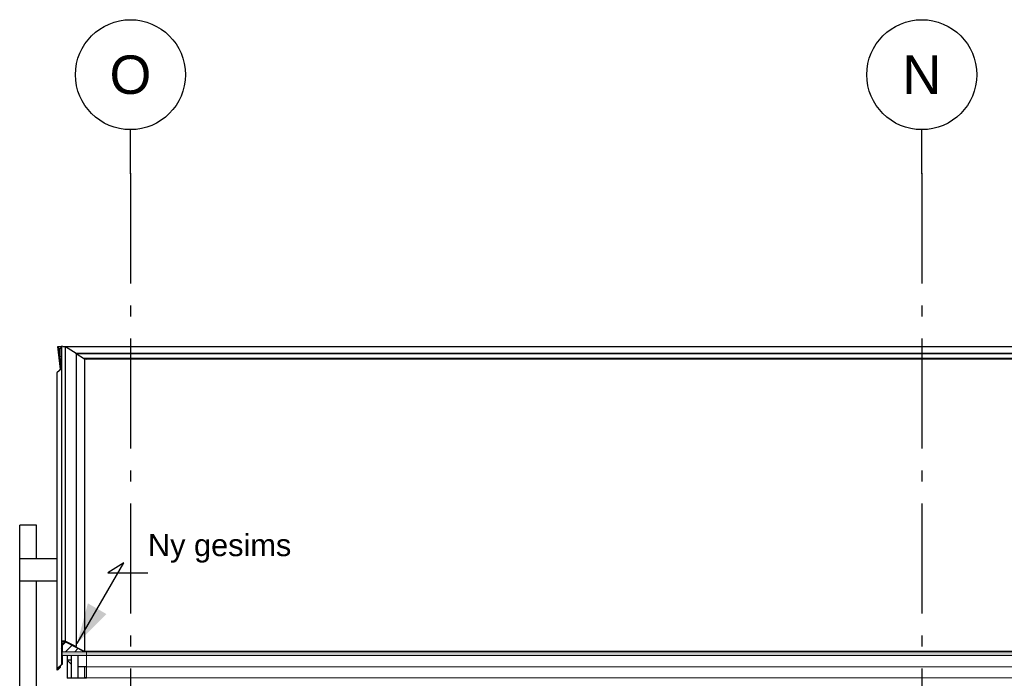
# Model space of a CAD drawing. Header units: millimetres. Extents: x -8544 to 51179, y -2070 to 23603.
# Tile 41 of 174: x -2887 to 1592, y 10055 to 13050. Entities that reach past the tile are written whole.
import ezdxf
from ezdxf.enums import TextEntityAlignment as Align

# ---------------------------------------------------------------- set-up
doc = ezdxf.new("R2010")
doc.units = ezdxf.units.MM
doc.header["$LTSCALE"] = 0.5
doc.header["$MEASUREMENT"] = 0
for name, pattern in [('Akselinje', [1500, 1000, -200, 100, -200]), ('PLINE', [0]), ('Wipeout_Contour', [2000, 0, -2000])]:
    doc.linetypes.add(name, pattern=pattern)
for name, color, linetype in [('235- Utvendig kledning og overflate(Nye konstruksjoner)', 7, 'Continuous'), ('262- Taktekking (Skravur)(Nye konstruksjoner)', 7, 'Continuous'), ('265- Gesimser_ takrenner og nedløp (Skravur)(Nye konstruksjoner)', 7, 'Continuous'), ('265- Gesimser_ takrenner og nedløp(Nye konstruksjoner)', 7, 'Continuous'), ('282- Utvendige trapper(Nye konstruksjoner)', 7, 'Continuous'), ('82-- Modullinjer', 7, 'Continuous'), ('832- Tekst bygning(Nye konstruksjoner)', 7, 'Continuous')]:
    doc.layers.add(name, color=color, linetype=linetype)
doc.layers.add('262- Taktekking(Nye konstruksjoner)', color=7, linetype='Continuous', lineweight=0)
doc.styles.add('GENERATED_STYLE_1', font='arial.ttf')
doc.styles.add('GENERATED_STYLE_3', font='arial.ttf')
doc.dimstyles.new('GENERATED_STYLE__2', dxfattribs={"dimtxt": 0.18, "dimasz": 182.4, "dimexe": 0.18, "dimexo": 0.0625, "dimgap": 0, "dimtad": 0, "dimtih": 1, "dimtoh": 1, "dimdec": 4, "dimzin": 0, "dimdsep": 46, "dimcen": 0.09, "dimadec": 0, "dimazin": 0, "dimtfac": 1, "dimtdec": 4, "dimtmove": 0, "dimatfit": 3, "dimldrblk": 'ARROWHEAD_5', "dimfxl": 1, "dimtolj": 1, "dimtzin": 0, "dimarcsym": 0})
pattern_1 = [(0, (0, 0), (0, 43.30127), [0, -25]), (0, (12.5, 21.65), (0, 43.30127), [0, -25])]
pattern_2 = [(45, (0, 0), (-79.5495, 79.5495), []), (45, (-26.52, 26.52), (-79.5495, 79.5495), [])]

# ---------------------------------------------------------------- blocks, each defined once
blk = doc.blocks.new('Standard grid marker[2]', base_point=(-2383.1, 12550))
at = {"layer": '82-- Modullinjer', "linetype": 'Akselinje'}
for q in [(-2383.1, 12550), (-2383.1, 1550)]:
    blk.add_line((-2383.1, 12350), q, dxfattribs=at)
at = {"layer": '82-- Modullinjer', "linetype": 'PLINE'}
blk.add_circle((-2383.1, 12800), 250, dxfattribs=at)
at = {"layer": '82-- Modullinjer', "linetype": 'Akselinje'}
blk.add_point((-2383.1, 12350), dxfattribs=at)
blk.add_point((-2383.1, 12350), dxfattribs=at)
at = {"layer": '82-- Modullinjer', "style": 'GENERATED_STYLE_1'}
for tag, p in [('AC_MarkerText_1_0', (-2383.1, 12887.5)), ('AC_MarkerText_1_1', (-2383.1, 1187.5))]:
    blk.add_attdef(tag, text='', height=175, rotation=360, dxfattribs=at).set_placement(p, align=Align.TOP_CENTER)
blk = doc.blocks.new('Standard grid marker[3]', base_point=(1216.9, 12550))
at = {"layer": '82-- Modullinjer', "linetype": 'Akselinje'}
for q in [(1216.9, 12550), (1216.9, 1550)]:
    blk.add_line((1216.9, 12350), q, dxfattribs=at)
at = {"layer": '82-- Modullinjer', "linetype": 'PLINE'}
blk.add_circle((1216.9, 12800), 250, dxfattribs=at)
at = {"layer": '82-- Modullinjer', "linetype": 'Akselinje'}
blk.add_point((1216.9, 12350), dxfattribs=at)
blk.add_point((1216.9, 12350), dxfattribs=at)
at = {"layer": '82-- Modullinjer', "style": 'GENERATED_STYLE_1'}
for tag, p in [('AC_MarkerText_1_0', (1216.9, 12887.5)), ('AC_MarkerText_1_1', (1216.9, 1187.5))]:
    blk.add_attdef(tag, text='', height=175, rotation=360, dxfattribs=at).set_placement(p, align=Align.TOP_CENTER)
blk = doc.blocks.new('ARROWHEAD_5')
at = {"linetype": 'Continuous'}
blk.add_hatch(color=256, dxfattribs=at).paths.add_polyline_path([(-1, 0.2679), (0, 0), (-1, -0.2679)])
blk.add_line((0, 0), (-1, 0), dxfattribs=at)

msp = doc.modelspace()

# ---------------------------------------------------------------- hatches: boundary and pattern name
at = {"layer": '262- Taktekking (Skravur)(Nye konstruksjoner)', "linetype": 'Continuous'}
msp.add_hatch(color=256, dxfattribs=at).paths.add_polyline_path([(-2583.1, 10176.3), (12216.9, 10176.3), (12216.9, 10178.3), (-2583.1, 10178.3)])
h = msp.add_hatch(dxfattribs=at)
h.set_pattern_fill('Prikker_tett', color=256, style=0, pattern_type=2)
h.set_pattern_definition(pattern_1)
h.paths.add_polyline_path([(-2583.1, 10055.3), (12216.9, 10055.3), (12216.9, 10057.3), (-2583.1, 10057.3)])
at = {"layer": '262- Taktekking(Nye konstruksjoner)', "linetype": 'Continuous'}
for points in [[(-2693.1, 10176.3), (-2693.1, 10158.2), (-2652.1, 10158.2), (-2622.1, 10158.2), (-2583.1, 10158.2), (-2583.1, 10176.3), (-2593.1, 10176.3)], [(-2583.1, 10176.3), (-2583.1, 10158.2), (12216.9, 10158.2), (12216.9, 10176.3)]]:
    msp.add_hatch(color=256, dxfattribs=at).paths.add_polyline_path(points)
at = {"layer": '265- Gesimser_ takrenner og nedløp (Skravur)(Nye konstruksjoner)', "linetype": 'Continuous'}
h = msp.add_hatch(dxfattribs=at)
h.set_pattern_fill('Skrålinjer_4', color=256, style=0, pattern_type=2)
h.set_pattern_definition(pattern_2)
h.paths.add_polyline_path([(-2697.1, 10118.6), (-2695.1, 10117.8), (-2695.1, 10211.5), (-2695.1, 10221.8), (-2697.1, 10223.8)])
h = msp.add_hatch(dxfattribs=at)
h.set_pattern_fill('Skrålinjer_4', color=256, style=0, pattern_type=2)
h.set_pattern_definition(pattern_2)
h.paths.add_polyline_path([(-2697.1, 10223.8), (-2695.1, 10221.8), (-2678.7, 10221.8), (-2678.2, 10223.8)])
for points in [[(-2695.1, 10211.5), (-2693.1, 10210.4), (-2678.6, 10219.4), (-2678.7, 10221.8)], [(-2631, 10197.7), (-2678.7, 10221.8), (-2678.6, 10219.4), (-2593.1, 10176.3), (-2592.6, 10178.3)], [(-2693.1, 10210.4), (-2695.1, 10211.5), (-2695.1, 10117.8), (-2693.1, 10117.8), (-2693.1, 10158.2), (-2693.1, 10176.3)], [(-2592.6, 10178.3), (-2593.1, 10176.3), (-2583.1, 10176.3), (-2583.1, 10178.3)]]:
    msp.add_hatch(color=256, dxfattribs=at).paths.add_polyline_path(points)
h = msp.add_hatch(dxfattribs=at)
h.set_pattern_fill('Skrålinjer_1', color=256, style=0, pattern_type=2)
h.set_pattern_definition([(45, (0, 0), (-21.2132, 21.2132), [])])
h.paths.add_polyline_path([(-2693.1, 10210.4), (-2693.1, 10176.3), (-2593.1, 10176.3), (-2678.6, 10219.4)])
h = msp.add_hatch(dxfattribs=at)
h.set_pattern_fill('Skrålinjer_4', color=256, style=0, pattern_type=2)
h.set_pattern_definition(pattern_2)
h.paths.add_polyline_path([(-2678.2, 10223.8), (-2678.7, 10221.8), (-2631, 10197.7), (-2630.1, 10199.5)])
h = msp.add_hatch(dxfattribs=at)
h.set_pattern_fill('Skrålinjer_2', color=256, style=0, pattern_type=2)
h.set_pattern_definition([(135, (0, 0), (56.56854, 56.56854), [80, 0])])
h.paths.add_polyline_path([(-2671.1, 10055.3), (-2652.1, 10055.3), (-2652.1, 10138), (-2671.1, 10138)])
h = msp.add_hatch(dxfattribs=at)
h.set_pattern_fill('Skrålinjer_4', color=256, style=0, pattern_type=2)
h.set_pattern_definition(pattern_2)
h.paths.add_polyline_path([(-2717.7, 10097.8), (-2718.4, 10096.1), (-2717.7, 10094.3), (-2715.9, 10093.5), (-2714.2, 10094.3), (-2715.6, 10095.7), (-2716.3, 10096.4)])
h = msp.add_hatch(dxfattribs=at)
h.set_pattern_fill('Skrålinjer_4', color=256, style=0, pattern_type=2)
h.set_pattern_definition(pattern_2)
h.paths.add_polyline_path([(-2717.7, 10097.8), (-2716.3, 10096.4), (-2695.1, 10117.8), (-2697.1, 10118.6)])
h = msp.add_hatch(dxfattribs=at)
h.set_pattern_fill('Skrålinjer_4', color=256, style=0, pattern_type=2)
h.set_pattern_definition(pattern_2)
h.paths.add_polyline_path([(-2715.6, 10095.7), (-2714.2, 10094.3), (-2703.6, 10105), (-2705, 10106.4)])
h = msp.add_hatch(dxfattribs=at)
h.set_pattern_fill('Prikker_tett', color=256, style=0, pattern_type=2)
h.set_pattern_definition(pattern_1)
h.paths.add_polyline_path([(-2592.1, 10055.3), (-2583.1, 10055.3), (-2583.1, 10057.3), (-2592.1, 10057.3)])

# ---------------------------------------------------------------- linework, layer by layer
at = {"layer": '235- Utvendig kledning og overflate(Nye konstruksjoner)', "linetype": 'PLINE'}
for p, q in [((-2697.1, 10223.8), (-2697.1, 10118.6)), ((-2697.1, 10223.8), (-2695.1, 10221.8)), ((-2678.2, 10223.8), (-2697.1, 10223.8)), ((-2695.1, 10221.8), (-2695.1, 10211.5)), ((-2678.7, 10221.8), (-2695.1, 10221.8)), ((-2678.2, 10223.8), (-2678.7, 10221.8)), ((-2678.2, 10223.8), (-2630.1, 10199.5)), ((-2695.1, 10211.5), (-2695.1, 10117.8)), ((-2630.1, 10199.5), (-2631, 10197.7)), ((-2693.1, 10158.2), (-2693.1, 10117.8)), ((-2671.1, 10138), (-2671.1, 10055.3)), ((-2652.1, 10138), (-2671.1, 10138)), ((-2652.1, 10158.2), (-2652.1, 10138)), ((-2652.1, 10138), (-2652.1, 10055.3)), ((-2718.4, 10096.1), (-2717.7, 10094.3)), ((-2717.7, 10097.8), (-2716.3, 10096.4)), ((-2717.7, 10094.3), (-2715.9, 10093.5)), ((-2695.1, 10117.8), (-2716.3, 10096.4)), ((-2716.3, 10096.4), (-2715.6, 10095.7)), ((-2705, 10106.4), (-2715.6, 10095.7)), ((-2715.6, 10095.7), (-2714.2, 10094.3)), ((-2705, 10106.4), (-2703.6, 10105)), ((-2697.1, 10118.6), (-2695.1, 10117.8)), ((-2693.1, 10117.8), (-2695.1, 10117.8)), ((-2652.1, 10114.9), (-2652.1, 10114.4))]:
    msp.add_line(p, q, dxfattribs=at)
at = {"layer": '235- Utvendig kledning og overflate(Nye konstruksjoner)', "linetype": 'PLINE', "flags": 128}
for points in [[(-2697.1, 10118.6), (-2717.7, 10097.8), (-2718.4, 10096.1)], [(-2703.6, 10105), (-2714.2, 10094.3), (-2715.9, 10093.5)]]:
    msp.add_lwpolyline(points, dxfattribs=at)
at = {"layer": '262- Taktekking(Nye konstruksjoner)', "linetype": 'PLINE'}
for p, q in [((12216.9, 11507.4), (-2583.1, 11507.4)), ((-2583.1, 11507.4), (-2583.1, 11505.3)), ((-2678.7, 10221.8), (-2695.1, 10211.5)), ((-2678.6, 10219.4), (-2693.1, 10210.4)), ((-2678.7, 10221.8), (-2678.6, 10219.4)), ((-2678.7, 10221.8), (-2631, 10197.7)), ((-2678.6, 10219.4), (-2593.1, 10176.3)), ((-2695.1, 10211.5), (-2693.1, 10210.4)), ((-2693.1, 10176.3), (-2693.1, 10158.2)), ((-2631, 10197.7), (-2592.6, 10178.3)), ((-2592.6, 10178.3), (-2593.1, 10176.3)), ((-2583.1, 10178.3), (-2592.6, 10178.3)), ((12216.9, 10178.3), (-2583.1, 10178.3)), ((12216.9, 10176.3), (-2583.1, 10176.3)), ((-2652.1, 10158.2), (-2693.1, 10158.2)), ((12216.9, 10158.2), (-2583.1, 10158.2)), ((12216.9, 10107.7), (-2583.1, 10107.7)), ((12216.9, 10057.3), (-2583.1, 10057.3))]:
    msp.add_line(p, q, dxfattribs=at)
at = {"layer": '262- Taktekking(Nye konstruksjoner)', "linetype": 'PLINE', "flags": 128}
for points in [[(-2583.1, 10176.3), (-2593.1, 10176.3), (-2693.1, 10176.3)], [(-2583.1, 10178.3), (-2583.1, 10176.3), (-2583.1, 10158.2)], [(-2583.1, 10158.2), (-2622.1, 10158.2), (-2652.1, 10158.2)], [(-2583.1, 10158.2), (-2583.1, 10107.7), (-2583.1, 10057.3), (-2583.1, 10055.3)]]:
    msp.add_lwpolyline(points, dxfattribs=at)
at = {"layer": '265- Gesimser_ takrenner og nedløp(Nye konstruksjoner)', "linetype": 'PLINE'}
for p, q in [((-2714, 11564.6), (-2697.1, 11564.6)), ((-2700.9, 11460.4), (-2714, 11564.6)), ((-2711.8, 11562.6), (-2706.5, 11519.9)), ((-2697.1, 11562.6), (-2711.8, 11562.6)), ((-2706.5, 11554.7), (-2697.1, 11559.4)), ((-2697.1, 11557.1), (-2704.6, 11553.3)), ((-2690.8, 11564.6), (-2697.1, 11565.5)), ((-2697.1, 11565.5), (-2697.1, 10223.8)), ((-2690.4, 11564.5), (-2690.8, 11564.6)), ((-2690.8, 11564.6), (-2690.5, 11564.6)), ((-2690.5, 11564.6), (-2690.4, 11564.5)), ((-2690.5, 11564.6), (12324.3, 11564.6)), ((-2678.2, 11562.9), (-2690.4, 11564.5)), ((-2630.1, 11532.4), (-2678.2, 11562.9)), ((-2678.2, 10223.8), (-2678.2, 11562.9)), ((-2706.5, 11519.9), (-2706.5, 11554.7)), ((-2699, 11460.4), (-2706.5, 11519.9)), ((-2704.6, 11553.3), (-2704.6, 11519.8)), ((-2704.6, 11519.8), (-2702.3, 11501.7)), ((-2704.6, 11519.8), (-2697.1, 11518.8)), ((-2633.1, 11534.4), (12266.9, 11534.4)), ((-2630.5, 11532.7), (12264.3, 11532.7)), ((-2630.1, 11532.4), (-2630.1, 10199.5)), ((-2592.6, 11506.6), (-2630.1, 11530.2)), ((-2702.3, 11501.7), (-2697.3, 11461.9)), ((-2697.1, 11500.9), (-2702.3, 11501.7)), ((12229.8, 11508.7), (-2595.9, 11508.7)), ((-2593.8, 11507.3), (12227.7, 11507.3)), ((-2583.1, 11505.3), (-2592.6, 11506.6)), ((-2592.6, 11506.6), (-2592.6, 10178.3)), ((-2583.1, 11505.3), (-2583.5, 11505.3)), ((-2717.7, 11444.5), (-2718.4, 11442.8)), ((-2718.4, 11442.8), (-2718.4, 10096.1)), ((-2705.3, 11455.1), (-2717.7, 11444.5)), ((-2717.7, 11444.5), (-2717.7, 10097.8)), ((-2697.3, 11461.9), (-2705.3, 11455.1)), ((-2705.3, 11455.1), (-2700.9, 11460.4)), ((-2697.1, 11462.1), (-2697.3, 11461.9)), ((-2693.1, 10210.4), (-2693.1, 10176.3)), ((-2671.1, 10158.2), (-2671.1, 10138)), ((-2715.6, 10097.1), (-2715.6, 10095.7)), ((-2705, 10107.8), (-2705, 10106.4)), ((-2703.6, 10109.3), (-2703.6, 10105))]:
    msp.add_line(p, q, dxfattribs=at)
at = {"layer": '282- Utvendige trapper(Nye konstruksjoner)', "linetype": 'PLINE'}
for p, q in [((-2810.8, 10751.6), (-2887, 10751.6)), ((-2887, 10599.2), (-2887, 10751.6)), ((-2810.8, 10599.2), (-2810.8, 10751.6)), ((-2718.4, 10599.2), (-2887, 10599.2)), ((-2887, 10497.6), (-2887, 10599.2)), ((-2718.4, 10497.6), (-2887, 10497.6)), ((-2887, 9517.2), (-2887, 10497.6)), ((-2810.8, 9517.2), (-2810.8, 10497.6))]:
    msp.add_line(p, q, dxfattribs=at)

# ---------------------------------------------------------------- block references
at = {"layer": '82-- Modullinjer', "linetype": 'PLINE'}
ref = msp.add_blockref('Standard grid marker[3]', (1216.9, 12550), dxfattribs=at)
ref.add_attrib('AC_MarkerText_1', 'N', dxfattribs={"color": 7, "height": 175, "rotation": 360, "style": 'GENERATED_STYLE_1'}).set_placement((1216.9, 12887.5), align=Align.TOP_CENTER)

# ---------------------------------------------------------------- texts
at = {"layer": '832- Tekst bygning(Nye konstruksjoner)', "linetype": 'Continuous', "insert": (-2303.4, 10580.7), "char_height": 100, "attachment_point": 7, "style": 'GENERATED_STYLE_3'}
msp.add_mtext('\\A1;{\\pql;\\fArial|b0|i0|c0|p0;\\W1.000000;Ny \\fArial|b0|i0|c0|p0;\\W1.000000;gesims}', dxfattribs=at)

# ---------------------------------------------------------------- leaders
at = {"layer": '832- Tekst bygning(Nye konstruksjoner)', "linetype": 'PLINE', "annotation_type": 0, "has_hookline": 1, "hookline_direction": 0, "text_width": 635.5}
msp.add_leader([(-2625.7, 10213.8), (-2413.6, 10580.7), (-2485.8, 10535.3), (-2303.4, 10535.3)], dimstyle='GENERATED_STYLE__2', dxfattribs=at)

# ---------------------------------------------------------------- next in the draw order: wipeouts: each hides what was drawn before it
at = {"linetype": 'Wipeout_Contour', "ltscale": 41652.60279}
msp.add_wipeout([(-2622.1, 10107.7), (-2622.1, 10055.3), (-2592.1, 10055.3), (-2592.1, 10107.7)], dxfattribs=at).dxf.layer = '265- Gesimser_ takrenner og nedløp (Skravur)(Nye konstruksjoner)'

# ---------------------------------------------------------------- next in the draw order: linework, layer by layer
at = {"layer": '235- Utvendig kledning og overflate(Nye konstruksjoner)', "linetype": 'PLINE'}
msp.add_line((-2583.1, 10057.3), (-2592.1, 10057.3), dxfattribs=at)
at = {"layer": '235- Utvendig kledning og overflate(Nye konstruksjoner)', "linetype": 'PLINE', "flags": 128}
for points in [[(-2622.1, 10158.2), (-2622.1, 10107.7), (-2622.1, 10055.3)], [(-2583.1, 10107.7), (-2592.1, 10107.7), (-2622.1, 10107.7)], [(-2592.1, 10107.7), (-2592.1, 10057.3), (-2592.1, 10055.3)], [(-2583.1, 10055.3), (-2592.1, 10055.3), (-2622.1, 10055.3), (-2652.1, 10055.3), (-2671.1, 10055.3)]]:
    msp.add_lwpolyline(points, dxfattribs=at)

# ---------------------------------------------------------------- next in the draw order: block references
at = {"layer": '82-- Modullinjer', "linetype": 'PLINE'}
ref = msp.add_blockref('Standard grid marker[2]', (-2383.1, 12550), dxfattribs=at)
ref.add_attrib('AC_MarkerText_1', 'O', dxfattribs={"color": 7, "height": 175, "rotation": 360, "style": 'GENERATED_STYLE_1'}).set_placement((-2383.1, 12887.5), align=Align.TOP_CENTER)

doc.saveas('drawing.dxf')
